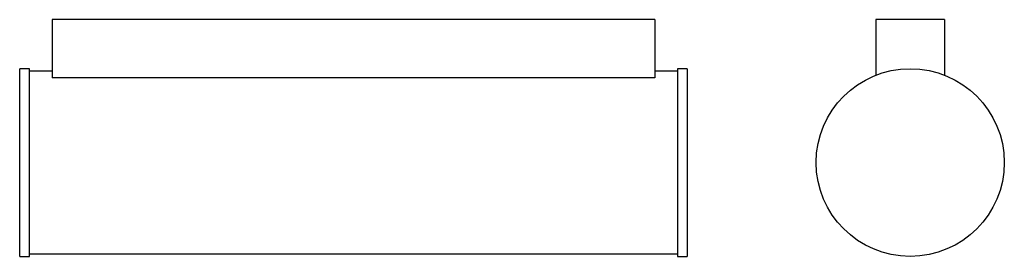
# Model space of a CAD drawing. Header units: millimetres. Extents: x -131 to 379, y -25 to 98.
import ezdxf

# ---------------------------------------------------------------- set-up
doc = ezdxf.new("R2010")
doc.units = ezdxf.units.MM

msp = doc.modelspace()

# ---------------------------------------------------------------- linework, layer by layer
at = {"color": 7, "linetype": 'Continuous', "lineweight": 25}
for p, q in [((198.14, 97.96), (-114.36, 97.96)), ((-114.36, 97.96), (-114.36, 67.77)), ((198.14, 97.96), (198.14, 67.77)), ((312.68, 97.96), (312.68, 69.12)), ((348.18, 97.96), (312.68, 97.96)), ((348.18, 97.96), (348.18, 69.12)), ((-126.11, 72.46), (-131.11, 72.46)), ((-131.11, 23.71), (-131.11, 72.46)), ((-126.11, 23.71), (-126.11, 72.46)), ((214.89, 72.46), (209.89, 72.46)), ((209.89, 72.46), (209.89, -25.04)), ((214.89, 72.46), (214.89, -25.04)), ((-114.36, 71.21), (-126.11, 71.21)), ((198.14, 67.77), (-114.36, 67.77)), ((209.89, 71.21), (198.14, 71.21)), ((-131.11, -25.04), (-131.11, 23.71)), ((-126.11, -25.04), (-126.11, 23.71)), ((-131.11, -25.04), (-126.11, -25.04)), ((-126.11, -23.79), (209.89, -23.79)), ((209.89, -25.04), (214.89, -25.04))]:
    msp.add_line(p, q, dxfattribs=at)
msp.add_circle((330.43, 23.71), 48.75, dxfattribs=at)

doc.saveas('drawing.dxf')
